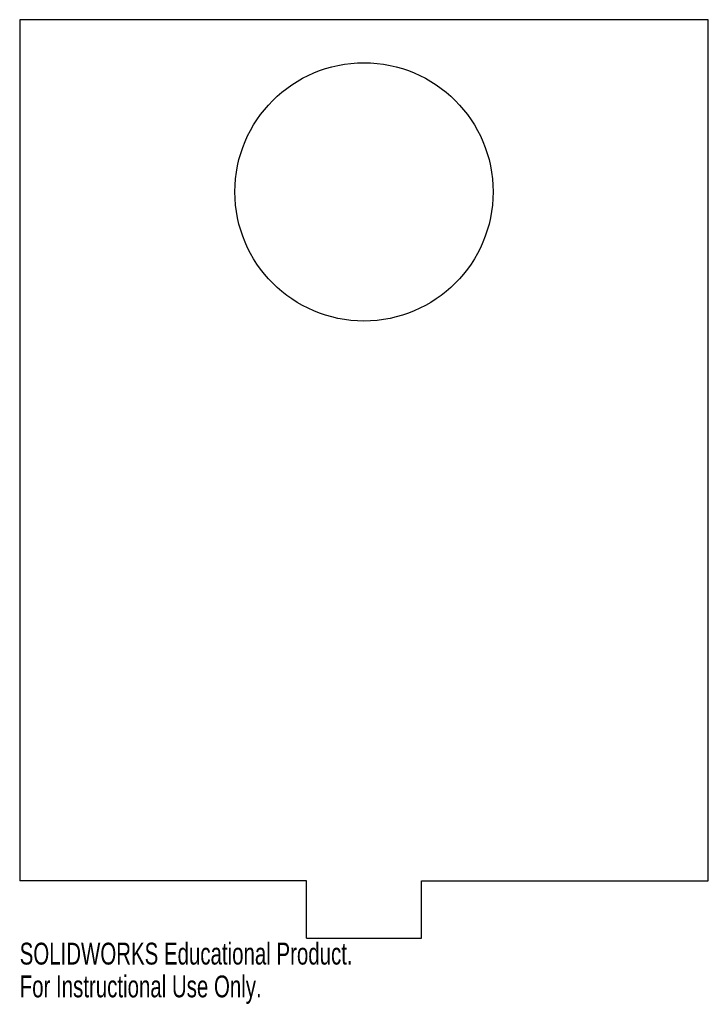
# Model space of a CAD drawing. Header units: inches. Extents: x 0 to 6, y -0.58 to 8.
import ezdxf

# ---------------------------------------------------------------- set-up
doc = ezdxf.new("R2010")
doc.units = ezdxf.units.IN
doc.header["$MEASUREMENT"] = 0
doc.styles.add('SLDTEXTSTYLE0', font='TXT', dxfattribs={"width": 0.7})

msp = doc.modelspace()

# ---------------------------------------------------------------- linework, layer by layer
at = {"color": 7, "linetype": 'Continuous', "lineweight": 25}
for p, q in [((0, 8), (0, 0.5)), ((6, 8), (0, 8)), ((6, 0.5), (6, 8)), ((2.5, 0.5), (0, 0.5)), ((2.5, 0), (2.5, 0.5)), ((3.5, 0.5), (6, 0.5)), ((3.5, 0), (3.5, 0.5)), ((2.5, 0), (3.5, 0))]:
    msp.add_line(p, q, dxfattribs=at)
msp.add_circle((3, 6.5), 1.125, dxfattribs=at)

# ---------------------------------------------------------------- texts
at = {"color": 7, "linetype": 'Continuous', "char_height": 0.1903, "attachment_point": 1, "style": 'SLDTEXTSTYLE0'}
for s, insert in [('SOLIDWORKS Educational Product.', (0, -0.0401)), ('For Instructional Use Only.', (0, -0.3256))]:
    msp.add_mtext(s, dxfattribs=dict(at, insert=insert))

doc.saveas('drawing.dxf')
